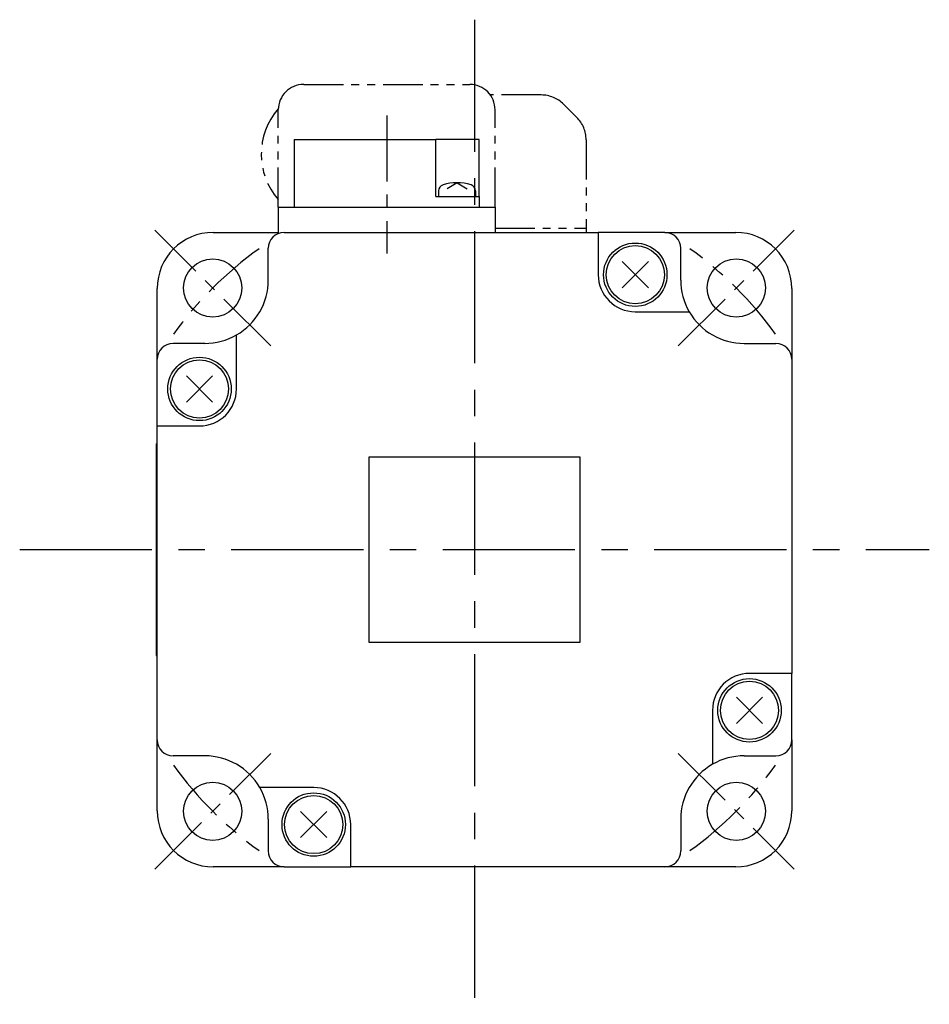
# Model space of a CAD drawing. Extents: x -306 to 401, y -142 to 177.
# Tile 1 of 3: x -306 to -220, y -43 to 50. Entities that reach past the tile are written whole.
import ezdxf

# ---------------------------------------------------------------- set-up
doc = ezdxf.new("R2010")
doc.units = 0
doc.linetypes.add('CENTER', pattern=[2, 1.25, -0.25, 0.25, -0.25])
doc.linetypes.add('PHANTOM', pattern=[2.5, 1.25, -0.25, 0.25, -0.25, 0.25, -0.25])
for name, color, linetype in [('CENTER', 6, 'CENTER'), ('OUTLINE', 7, 'CONTINUOUS'), ('PHANTOM', 3, 'PHANTOM')]:
    doc.layers.add(name, color=color, linetype=linetype)

msp = doc.modelspace()

# ---------------------------------------------------------------- linework, layer by layer
at = {"layer": 'CENTER', "ltscale": 10}
for p, q in [((-263.456, 50.121), (-263.456, -43)), ((-306.456, 0), (-220.456, 0))]:
    msp.add_line(p, q, dxfattribs=at)
at = {"layer": 'CENTER', "ltscale": 5}
for p, q in [((-271.756, 41.074), (-271.756, 27.993)), ((-282.725, 19.269), (-293.685, 30.229)), ((-244.187, 19.269), (-233.227, 30.229)), ((-293.685, -30.229), (-282.725, -19.269)), ((-244.187, -19.269), (-233.227, -30.229))]:
    msp.add_line(p, q, dxfattribs=at)
for start, end in [(125.58596, 144.41404), (35.58596, 54.41404), (215.58596, 234.41404), (305.58596, 324.41404)]:
    msp.add_arc((-263.456, 0), 35, start, end, dxfattribs=at)
at = {"layer": 'OUTLINE'}
for p, q in [((-280.506, 38.8), (-267.106, 38.8)), ((-280.506, 38.8), (-280.506, 32.4)), ((-265.106, 38.8), (-267.106, 38.8)), ((-267.106, 33.4), (-267.106, 38.8)), ((-263.006, 38.8), (-265.106, 38.8)), ((-263.006, 33.4), (-263.006, 38.8)), ((-265.106, 34.7), (-266.05, 34.136)), ((-265.106, 34.7), (-264.162, 34.136)), ((-266.856, 33.927), (-266.856, 33.4)), ((-263.356, 33.927), (-263.356, 33.4)), ((-267.106, 33.4), (-263.006, 33.4)), ((-263.006, 33.4), (-263.006, 32.4)), ((-282.006, 32.4), (-282.006, 29.896)), ((-282.006, 32.4), (-279.006, 32.4)), ((-279.006, 32.4), (-264.506, 32.4)), ((-264.506, 32.4), (-261.506, 32.4)), ((-261.506, 32.4), (-261.506, 30)), ((-288.156, 30), (-282.006, 30)), ((-281.456, 30), (-251.756, 30)), ((-245.456, 30), (-251.756, 30)), ((-251.756, 30), (-251.756, 26)), ((-245.456, 30), (-238.756, 30)), ((-282.956, 25.5), (-282.956, 28.5)), ((-243.956, 25.5), (-243.956, 28.5)), ((-247.018, 27.237), (-249.493, 24.763)), ((-247.018, 24.763), (-249.493, 27.237)), ((-293.456, 18), (-293.456, 24.7)), ((-233.456, 24.7), (-233.456, 18)), ((-248.256, 22.5), (-243.152, 22.5)), ((-285.956, 15.2), (-285.956, 20.304)), ((-288.956, 19.5), (-291.956, 19.5)), ((-237.956, 19.5), (-234.956, 19.5)), ((-293.456, 11.7), (-293.456, 18)), ((-233.456, 18), (-233.456, -11.7)), ((-288.218, 13.963), (-290.693, 16.437)), ((-288.218, 16.437), (-290.693, 13.963)), ((-293.456, -18), (-293.456, 11.7)), ((-293.456, 11.7), (-289.456, 11.7)), ((-293.556, 10), (-293.556, -10)), ((-293.556, 10), (-293.456, 10)), ((-273.456, 8.75), (-273.456, -8.75)), ((-253.456, 8.75), (-273.456, 8.75)), ((-253.456, -8.75), (-253.456, 8.75)), ((-273.456, -8.75), (-253.456, -8.75)), ((-293.556, -10), (-293.456, -10)), ((-233.456, -11.7), (-237.456, -11.7)), ((-233.456, -18), (-233.456, -11.7)), ((-236.218, -13.963), (-238.693, -16.437)), ((-236.218, -16.437), (-238.693, -13.963)), ((-240.956, -15.2), (-240.956, -20.304)), ((-293.456, -24.7), (-293.456, -18)), ((-233.456, -18), (-233.456, -24.7)), ((-288.956, -19.5), (-291.956, -19.5)), ((-237.956, -19.5), (-234.956, -19.5)), ((-278.656, -22.5), (-283.76, -22.5)), ((-277.418, -24.763), (-279.893, -27.237)), ((-277.418, -27.237), (-279.893, -24.763)), ((-282.956, -25.5), (-282.956, -28.5)), ((-275.156, -30), (-275.156, -26)), ((-243.956, -25.5), (-243.956, -28.5)), ((-281.456, -30), (-288.156, -30)), ((-281.456, -30), (-275.156, -30)), ((-245.456, -30), (-275.156, -30)), ((-238.756, -30), (-245.456, -30))]:
    msp.add_line(p, q, dxfattribs=at)
for centre, radius in [((-248.256, 26), 3), ((-248.256, 26), 2.75), ((-288.205, 24.749), 2.75), ((-238.707, 24.749), 2.75), ((-289.456, 15.2), 3), ((-289.456, 15.2), 2.75), ((-237.456, -15.2), 3), ((-237.456, -15.2), 2.75), ((-288.205, -24.749), 2.75), ((-238.707, -24.749), 2.75), ((-278.656, -26), 3), ((-278.656, -26), 2.75)]:
    msp.add_circle(centre, radius, dxfattribs=at)
for centre, radius, start, end in [((-266.256, 33.927), 0.6, 107.14985, 180), ((-265.106, 30.2), 4.5, 72.85015, 107.14985), ((-263.956, 33.927), 0.6, 0, 72.85015), ((-288.156, 24.7), 5.3, 90, 180), ((-281.456, 28.5), 1.5, 90, 180), ((-245.456, 28.5), 1.5, 0, 90), ((-238.756, 24.7), 5.3, 0, 90), ((-288.956, 25.5), 6, 300, 0), ((-248.256, 26), 3.5, 180, 270), ((-237.956, 25.5), 6, 180, 210), ((-237.956, 25.5), 6, 210, 270), ((-288.956, 25.5), 6, 270, 300), ((-291.956, 18), 1.5, 90, 180), ((-234.956, 18), 1.5, 0, 90), ((-289.456, 15.2), 3.5, 270, 0), ((-237.456, -15.2), 3.5, 90, 180), ((-291.956, -18), 1.5, 180, 270), ((-234.956, -18), 1.5, 270, 0), ((-288.956, -25.5), 6, 30, 90), ((-237.956, -25.5), 6, 90, 120), ((-237.956, -25.5), 6, 120, 180), ((-288.956, -25.5), 6, 0, 30), ((-278.656, -26), 3.5, 0, 90), ((-288.156, -24.7), 5.3, 180, 270), ((-238.756, -24.7), 5.3, 270, 0), ((-281.456, -28.5), 1.5, 180, 270), ((-245.456, -28.5), 1.5, 270, 0)]:
    msp.add_arc(centre, radius, start, end, dxfattribs=at)
at = {"layer": 'PHANTOM', "ltscale": 3}
for p, q in [((-279.606, 44), (-263.906, 44)), ((-257.149, 43), (-261.957, 43)), ((-253.785, 40.879), (-255.027, 42.121)), ((-282.006, 32.4), (-282.006, 41.6)), ((-261.506, 32.4), (-261.506, 41.6)), ((-252.906, 38.757), (-252.906, 30)), ((-261.506, 30.4), (-252.906, 30.4))]:
    msp.add_line(p, q, dxfattribs=at)
for centre, radius, start, end in [((-279.606, 41.6), 2.4, 90, 180), ((-263.906, 41.6), 2.4, 0, 90), ((-257.149, 40), 3, 45, 90), ((-277.106, 37.4), 6.511, 138.78638, 221.19097), ((-255.906, 38.757), 3, 0, 45)]:
    msp.add_arc(centre, radius, start, end, dxfattribs=at)

doc.saveas('drawing.dxf')
